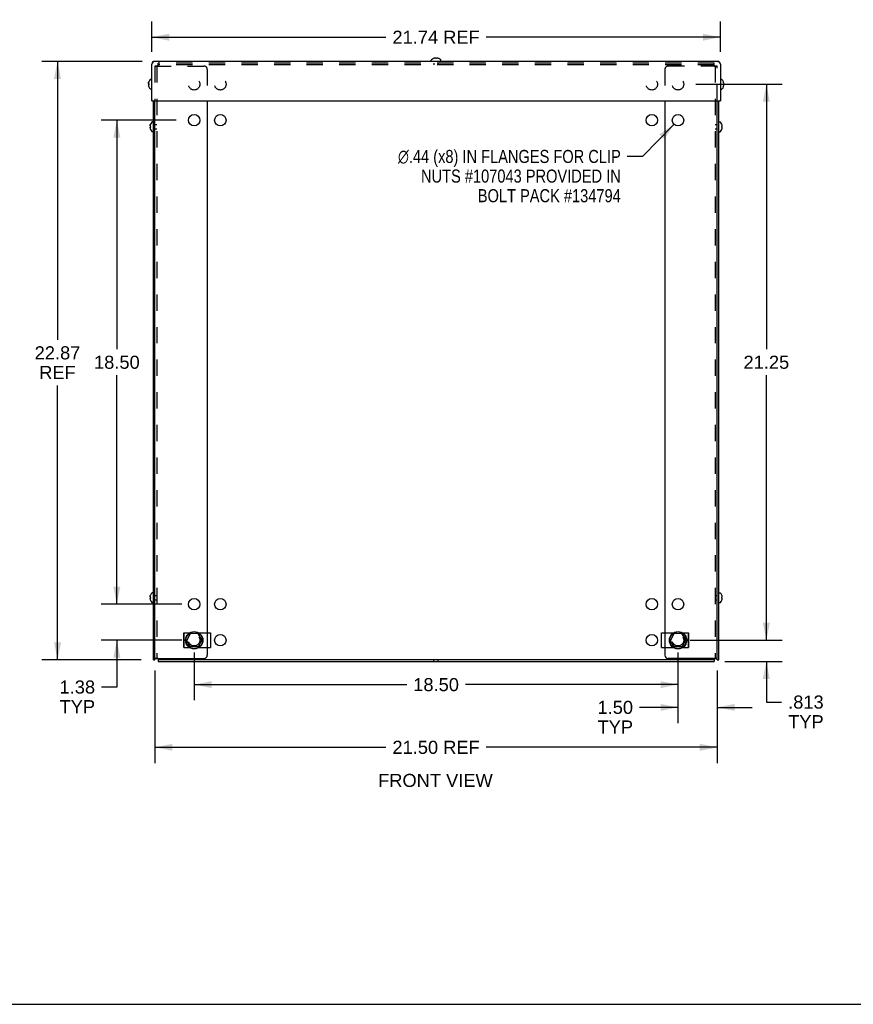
# Model space of a CAD drawing. Header units: inches. Extents: x 0 to 113, y 0 to 73.
# Tile 2 of 6: x 25 to 57, y 0 to 38. Entities that reach past the tile are written whole.
import ezdxf

# ---------------------------------------------------------------- set-up
doc = ezdxf.new("R2010")
doc.units = ezdxf.units.IN
doc.header["$LTSCALE"] = 6.233333
doc.header["$MEASUREMENT"] = 0
doc.linetypes.add('HIDDEN', pattern=[0.2, 0.1, -0.1])
doc.layers.get('0').update_dxf_attribs({"linetype": 'CONTINUOUS'})
doc.layers.add('DEFAULT_2', color=8, linetype='HIDDEN')
doc.layers.add('DIMENSIONS', color=7, linetype='CONTINUOUS')
doc.styles.get("Standard").update_dxf_attribs({"font": 'arial.ttf'})
doc.styles.add('TEXTSTYLE_1', font='gdt', dxfattribs={"width": 0.8})
doc.dimstyles.new('DIMSTYLE_1', dxfattribs={"dimtxt": 0.5, "dimasz": 0.666667, "dimexe": 0.09, "dimexo": 0.07, "dimgap": 0.0375, "dimtad": 0, "dimtih": 1, "dimtoh": 1, "dimzin": 4, "dimdsep": 46, "dimtxsty": 'Standard', "dimblk": '_FILLED', "dimblk1": '_FILLED', "dimblk2": '_FILLED', "dimcen": 0.09, "dimadec": 3, "dimazin": 1, "dimtfac": 1, "dimtdec": 3, "dimtofl": 0, "dimtmove": 0, "dimatfit": 3, "dimldrblk": '_FILLED', "dimfxl": 0, "dimtolj": 1, "dimtzin": 4, "dimarcsym": 0})
doc.dimstyles.new('DIMSTYLE_2', dxfattribs={"dimtxt": 0.5, "dimasz": 0.666667, "dimexe": 0.09, "dimexo": 0.07, "dimgap": 0.09, "dimtad": 0, "dimtih": 1, "dimtoh": 1, "dimzin": 4, "dimdsep": 46, "dimtxsty": 'Standard', "dimblk": '_FILLED', "dimblk1": '_FILLED', "dimblk2": '_FILLED', "dimcen": 0.09, "dimadec": 3, "dimazin": 1, "dimtfac": 1, "dimtdec": 3, "dimtofl": 0, "dimtmove": 0, "dimatfit": 1, "dimldrblk": '_FILLED', "dimfxl": 0, "dimtolj": 1, "dimtzin": 4, "dimarcsym": 0})
doc.dimstyles.new('DIMSTYLE_3', dxfattribs={"dimtxt": 0.5, "dimasz": 0.666667, "dimexe": 0.09, "dimexo": 0.07, "dimgap": 0.0375, "dimtad": 0, "dimtih": 1, "dimtoh": 1, "dimdec": 3, "dimzin": 4, "dimdsep": 46, "dimtxsty": 'Standard', "dimblk": '_FILLED', "dimblk1": '_FILLED', "dimblk2": '_FILLED', "dimcen": 0.09, "dimadec": 3, "dimazin": 1, "dimtfac": 1, "dimtdec": 3, "dimtofl": 0, "dimtmove": 0, "dimatfit": 3, "dimldrblk": '_FILLED', "dimfxl": 0, "dimtolj": 1, "dimtzin": 4, "dimarcsym": 0})

# ---------------------------------------------------------------- blocks, each defined once
blk = doc.blocks.new('_FILLED')
at = {"color": 0, "linetype": 'ByBlock'}
blk.add_solid([(0, 0), (-1, 0.2), (-1, -0.2)], dxfattribs=at)
blk = doc.blocks.new('*D1')
at = {"layer": 'DIMENSIONS', "color": 2, "linetype": 'Continuous'}
for p, q in [((30.044, 36.038), (26.202, 36.038)), ((26.802, 36.038), (26.802, 25.401)), ((26.802, 13.166), (26.802, 23.651)), ((30.002, 13.166), (26.202, 13.166))]:
    blk.add_line(p, q, dxfattribs=at)
at = {"layer": 'DIMENSIONS', "color": 2, "linetype": 'Continuous', "xscale": 0.6666666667, "yscale": 0.6666666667, "zscale": 0.6666666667}
for p, rotation in [((26.802, 36.038), 90), ((26.802, 13.166), 270)]:
    blk.add_blockref('_FILLED', p, dxfattribs=dict(at, rotation=rotation))
at = {"layer": 'DIMENSIONS', "color": 2, "linetype": 'Continuous', "insert": (26.802, 25.151), "char_height": 0.5, "width": 1.74721, "attachment_point": 2, "line_spacing_factor": 0.9}
blk.add_mtext('22.87\\PREF', dxfattribs=at)
blk = doc.blocks.new('*D2')
at = {"layer": 'DIMENSIONS', "color": 2, "linetype": 'Continuous'}
for p, q in [((30.408, 36.403), (30.408, 37.564)), ((52.148, 36.403), (52.148, 37.564)), ((30.408, 36.964), (39.361, 36.964)), ((52.148, 36.964), (43.196, 36.964))]:
    blk.add_line(p, q, dxfattribs=at)
at = {"layer": 'DIMENSIONS', "color": 2, "linetype": 'Continuous', "xscale": 0.6666666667, "yscale": 0.6666666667, "zscale": 0.6666666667, "rotation": 180}
blk.add_blockref('_FILLED', (30.408, 36.964), dxfattribs=at)
at = {"layer": 'DIMENSIONS', "color": 2, "linetype": 'Continuous', "xscale": 0.6666666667, "yscale": 0.6666666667, "zscale": 0.6666666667}
blk.add_blockref('_FILLED', (52.148, 36.964), dxfattribs=at)
at = {"layer": 'DIMENSIONS', "color": 2, "linetype": 'Continuous', "insert": (41.278, 37.214), "char_height": 0.5, "width": 3.33457, "attachment_point": 2, "line_spacing_factor": 0.9}
blk.add_mtext('21.74 REF', dxfattribs=at)
blk = doc.blocks.new('*D3')
at = {"layer": 'DIMENSIONS', "color": 2, "linetype": 'Continuous'}
for p, q in [((30.528, 12.753), (30.528, 9.223)), ((52.028, 12.753), (52.028, 9.223)), ((30.528, 9.823), (39.361, 9.823)), ((52.028, 9.823), (43.196, 9.823))]:
    blk.add_line(p, q, dxfattribs=at)
at = {"layer": 'DIMENSIONS', "color": 2, "linetype": 'Continuous', "xscale": 0.6666666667, "yscale": 0.6666666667, "zscale": 0.6666666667, "rotation": 180}
blk.add_blockref('_FILLED', (30.528, 9.823), dxfattribs=at)
at = {"layer": 'DIMENSIONS', "color": 2, "linetype": 'Continuous', "xscale": 0.6666666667, "yscale": 0.6666666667, "zscale": 0.6666666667}
blk.add_blockref('_FILLED', (52.028, 9.823), dxfattribs=at)
at = {"layer": 'DIMENSIONS', "color": 2, "linetype": 'Continuous', "insert": (41.278, 10.073), "char_height": 0.5, "width": 3.33457, "attachment_point": 2, "line_spacing_factor": 0.9}
blk.add_mtext('21.50 REF', dxfattribs=at)
blk = doc.blocks.new('*D4')
at = {"layer": 'DIMENSIONS', "color": 2, "linetype": 'Continuous'}
for p, q in [((32.028, 13.449), (32.028, 11.619)), ((50.528, 13.449), (50.528, 11.619)), ((32.028, 12.219), (40.155, 12.219)), ((50.528, 12.219), (42.402, 12.219))]:
    blk.add_line(p, q, dxfattribs=at)
at = {"layer": 'DIMENSIONS', "color": 2, "linetype": 'Continuous', "xscale": 0.6666666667, "yscale": 0.6666666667, "zscale": 0.6666666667, "rotation": 180}
blk.add_blockref('_FILLED', (32.028, 12.219), dxfattribs=at)
at = {"layer": 'DIMENSIONS', "color": 2, "linetype": 'Continuous', "xscale": 0.6666666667, "yscale": 0.6666666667, "zscale": 0.6666666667}
blk.add_blockref('_FILLED', (50.528, 12.219), dxfattribs=at)
at = {"layer": 'DIMENSIONS', "color": 2, "linetype": 'Continuous', "insert": (41.278, 12.469), "char_height": 0.5, "width": 1.74721, "attachment_point": 2, "line_spacing_factor": 0.9}
blk.add_mtext('18.50', dxfattribs=at)
blk = doc.blocks.new('*D5')
at = {"layer": 'DIMENSIONS', "color": 2, "linetype": 'Continuous'}
for p, q in [((50.528, 13.449), (50.528, 10.75)), ((52.028, 12.753), (52.028, 10.75)), ((50.528, 11.35), (49.059, 11.35)), ((52.028, 11.35), (53.362, 11.35))]:
    blk.add_line(p, q, dxfattribs=at)
at = {"layer": 'DIMENSIONS', "color": 2, "linetype": 'Continuous', "xscale": 0.6666666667, "yscale": 0.6666666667, "zscale": 0.6666666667}
blk.add_blockref('_FILLED', (50.528, 11.35), dxfattribs=at)
at = {"layer": 'DIMENSIONS', "color": 2, "linetype": 'Continuous', "xscale": 0.6666666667, "yscale": 0.6666666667, "zscale": 0.6666666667, "rotation": 180}
blk.add_blockref('_FILLED', (52.028, 11.35), dxfattribs=at)
at = {"layer": 'DIMENSIONS', "color": 2, "linetype": 'Continuous', "insert": (48.809, 11.6), "char_height": 0.5, "width": 1.35874, "attachment_point": 3, "line_spacing_factor": 0.9}
blk.add_mtext('1.50\\PTYP', dxfattribs=at)
blk = doc.blocks.new('*D6')
at = {"layer": 'DIMENSIONS', "color": 2, "linetype": 'Continuous'}
for p, q in [((51.214, 35.166), (54.507, 35.166)), ((53.907, 35.166), (53.907, 25.041)), ((53.907, 13.916), (53.907, 24.041)), ((50.995, 13.916), (54.507, 13.916))]:
    blk.add_line(p, q, dxfattribs=at)
at = {"layer": 'DIMENSIONS', "color": 2, "linetype": 'Continuous', "xscale": 0.6666666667, "yscale": 0.6666666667, "zscale": 0.6666666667}
for p, rotation in [((53.907, 35.166), 90), ((53.907, 13.916), 270)]:
    blk.add_blockref('_FILLED', p, dxfattribs=dict(at, rotation=rotation))
at = {"layer": 'DIMENSIONS', "color": 2, "linetype": 'Continuous', "insert": (53.907, 24.791), "char_height": 0.5, "width": 1.74721, "attachment_point": 2, "line_spacing_factor": 0.9}
blk.add_mtext('21.25', dxfattribs=at)
blk = doc.blocks.new('*D7')
at = {"layer": 'DIMENSIONS', "color": 2, "linetype": 'Continuous'}
for p, q in [((29.072, 15.291), (29.072, 16.624)), ((31.562, 15.291), (28.472, 15.291)), ((31.562, 13.916), (28.472, 13.916)), ((29.072, 13.916), (29.072, 12.127)), ((29.072, 12.127), (28.489, 12.127))]:
    blk.add_line(p, q, dxfattribs=at)
at = {"layer": 'DIMENSIONS', "color": 2, "linetype": 'Continuous', "xscale": 0.6666666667, "yscale": 0.6666666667, "zscale": 0.6666666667}
for p, rotation in [((29.072, 15.291), 270), ((29.072, 13.916), 90)]:
    blk.add_blockref('_FILLED', p, dxfattribs=dict(at, rotation=rotation))
at = {"layer": 'DIMENSIONS', "color": 2, "linetype": 'Continuous', "insert": (28.239, 12.377), "char_height": 0.5, "width": 1.35874, "attachment_point": 3, "line_spacing_factor": 0.9}
blk.add_mtext('1.38\\PTYP', dxfattribs=at)
blk = doc.blocks.new('*D8')
at = {"layer": 'DIMENSIONS', "color": 2, "linetype": 'Continuous'}
for p, q in [((31.343, 33.791), (28.472, 33.791)), ((29.072, 33.791), (29.072, 25.041)), ((29.072, 15.291), (29.072, 24.041)), ((31.562, 15.291), (28.472, 15.291))]:
    blk.add_line(p, q, dxfattribs=at)
at = {"layer": 'DIMENSIONS', "color": 2, "linetype": 'Continuous', "xscale": 0.6666666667, "yscale": 0.6666666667, "zscale": 0.6666666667}
for p, rotation in [((29.072, 33.791), 90), ((29.072, 15.291), 270)]:
    blk.add_blockref('_FILLED', p, dxfattribs=dict(at, rotation=rotation))
at = {"layer": 'DIMENSIONS', "color": 2, "linetype": 'Continuous', "insert": (29.072, 24.791), "char_height": 0.5, "width": 1.74721, "attachment_point": 2, "line_spacing_factor": 0.9}
blk.add_mtext('18.50', dxfattribs=at)
blk = doc.blocks.new('*D9')
at = {"layer": 'DIMENSIONS', "color": 2, "linetype": 'Continuous'}
for p, q in [((50.375, 33.634), (49.173, 32.407)), ((49.173, 32.407), (48.59, 32.407))]:
    blk.add_line(p, q, dxfattribs=at)
at = {"layer": 'DIMENSIONS', "color": 2, "linetype": 'Continuous', "xscale": 0.6666666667, "yscale": 0.6666666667, "zscale": 0.6666666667, "rotation": 45.5992162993}
blk.add_blockref('_FILLED', (50.375, 33.634), dxfattribs=at)
at = {"layer": 'DIMENSIONS', "color": 2, "linetype": 'Continuous', "insert": (48.34, 32.657), "char_height": 0.5, "width": 10.78005, "attachment_point": 3, "line_spacing_factor": 0.9, "style": 'TEXTSTYLE_1'}
blk.add_mtext('{\\fgdt;n}\\fArial;.44 (x8) IN FLANGES FOR CLIP\\PNUTS #107043 PROVIDED IN\\PBOLT PACK #134794', dxfattribs=at)
blk = doc.blocks.new('*D23')
at = {"layer": 'DIMENSIONS', "color": 2, "linetype": 'Continuous'}
for p, q in [((53.907, 13.916), (53.907, 15.249)), ((51.214, 13.916), (54.507, 13.916)), ((52.315, 13.103), (54.507, 13.103)), ((53.907, 13.103), (53.907, 11.553)), ((53.907, 11.553), (54.49, 11.553))]:
    blk.add_line(p, q, dxfattribs=at)
at = {"layer": 'DIMENSIONS', "color": 2, "linetype": 'Continuous', "xscale": 0.6666666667, "yscale": 0.6666666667, "zscale": 0.6666666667}
for p, rotation in [((53.907, 13.916), 270), ((53.907, 13.103), 90)]:
    blk.add_blockref('_FILLED', p, dxfattribs=dict(at, rotation=rotation))
at = {"layer": 'DIMENSIONS', "color": 2, "linetype": 'Continuous', "insert": (54.74, 11.803), "char_height": 0.5, "width": 1.35874, "attachment_point": 1, "line_spacing_factor": 0.9}
blk.add_mtext('.813\\PTYP', dxfattribs=at)

msp = doc.modelspace()

# ---------------------------------------------------------------- linework, layer by layer
at = {"color": 7, "linetype": 'Continuous'}
for p, q in [((41.1791, 36.1511), (41.1789, 36.1515)), ((41.1801, 36.1515), (41.1791, 36.1511)), ((41.2629, 36.1515), (41.2629, 36.1616)), ((41.2629, 36.1511), (41.2629, 36.1515)), ((41.2939, 36.1616), (41.2939, 36.1515)), ((41.2939, 36.1515), (41.2939, 36.1511)), ((41.3777, 36.1511), (41.3767, 36.1515)), ((41.3779, 36.1515), (41.3777, 36.1511)), ((30.4212, 35.9561), (30.4084, 35.9362)), ((30.4084, 34.5382), (30.4084, 35.9362)), ((52.0464, 36.0382), (30.5104, 36.0382)), ((41.0919, 36.0382), (41.0919, 36.0847)), ((41.4649, 36.0382), (41.4649, 36.0847)), ((52.1356, 35.9561), (52.1484, 35.9362)), ((52.1484, 35.9362), (52.1484, 34.5382)), ((30.2804, 35.2043), (30.2801, 35.2002)), ((30.2801, 35.2006), (30.2801, 35.2009)), ((30.2804, 35.1328), (30.2801, 35.1305)), ((30.2801, 35.1307), (30.2801, 35.1311)), ((30.284, 35.2299), (30.285, 35.2343)), ((30.284, 35.1483), (30.285, 35.1508)), ((30.285, 35.1806), (30.2892, 35.1804)), ((30.285, 35.1508), (30.2892, 35.1509)), ((30.295, 35.1508), (30.285, 35.1508)), ((30.295, 35.1496), (30.285, 35.1496)), ((30.2892, 35.1494), (30.285, 35.1496)), ((30.2892, 35.1804), (30.295, 35.1803)), ((30.295, 35.1493), (30.2892, 35.1494)), ((30.2929, 35.2587), (30.295, 35.2641)), ((30.2954, 35.2648), (30.295, 35.2638)), ((30.295, 35.2641), (30.2953, 35.2648)), ((30.295, 35.2638), (30.295, 35.2641)), ((30.295, 35.1803), (30.2954, 35.1802)), ((30.295, 35.1657), (30.295, 35.1665)), ((30.295, 35.151), (30.2954, 35.1511)), ((30.295, 35.1493), (30.295, 35.151)), ((30.295, 35.1508), (30.2954, 35.1508)), ((30.295, 35.1496), (30.2954, 35.1496)), ((30.2954, 35.1493), (30.295, 35.1493)), ((30.295, 35.0672), (30.2954, 35.0665)), ((30.295, 35.0661), (30.295, 35.0662)), ((30.2952, 35.1545), (30.2954, 35.1493)), ((30.2953, 35.2649), (30.2954, 35.2648)), ((30.2953, 35.0664), (30.2954, 35.0665)), ((30.2954, 35.0665), (30.2954, 35.0663)), ((30.4084, 35.3522), (30.3618, 35.3522)), ((52.1484, 35.3522), (52.1949, 35.3522)), ((52.2614, 35.2649), (52.2618, 35.2652)), ((52.2618, 35.2639), (52.2614, 35.2649)), ((52.2614, 35.1811), (52.2618, 35.1812)), ((52.2618, 35.1502), (52.2614, 35.1502)), ((52.2614, 35.0664), (52.2618, 35.0674)), ((52.2618, 35.0662), (52.2614, 35.0664)), ((52.2618, 35.1812), (52.2718, 35.1812)), ((52.2718, 35.1502), (52.2618, 35.1502)), ((30.4084, 34.9792), (30.3618, 34.9792)), ((52.1484, 34.9792), (52.1949, 34.9792)), ((30.4084, 34.5382), (52.1484, 34.5382)), ((30.4684, 13.1657), (30.4684, 34.5382)), ((52.0284, 13.1657), (52.0284, 34.5382)), ((30.3404, 33.5793), (30.3401, 33.5752)), ((30.3401, 33.5756), (30.3401, 33.5759)), ((30.3404, 33.5078), (30.3401, 33.5055)), ((30.3401, 33.5057), (30.3401, 33.5061)), ((30.344, 33.6049), (30.345, 33.6093)), ((30.344, 33.5233), (30.345, 33.5258)), ((30.345, 33.5258), (30.3492, 33.5259)), ((30.355, 33.5258), (30.345, 33.5258)), ((30.3492, 33.5244), (30.345, 33.5246)), ((30.355, 33.5246), (30.345, 33.5246)), ((30.3492, 33.5259), (30.355, 33.526)), ((30.355, 33.5243), (30.3492, 33.5244)), ((30.351, 33.5554), (30.355, 33.5553)), ((30.3529, 33.6337), (30.355, 33.6391)), ((30.3554, 33.6398), (30.355, 33.6388)), ((30.355, 33.6391), (30.3553, 33.6398)), ((30.355, 33.6388), (30.355, 33.6391)), ((30.355, 33.5553), (30.3554, 33.5552)), ((30.355, 33.5407), (30.355, 33.5415)), ((30.355, 33.526), (30.3554, 33.5261)), ((30.355, 33.5243), (30.355, 33.526)), ((30.355, 33.5258), (30.3554, 33.5258)), ((30.355, 33.5246), (30.3554, 33.5246)), ((30.3554, 33.5243), (30.355, 33.5243)), ((30.3552, 33.5295), (30.3554, 33.5243)), ((30.3553, 33.6399), (30.3554, 33.6398)), ((30.4684, 33.7272), (30.4218, 33.7272)), ((52.0884, 33.7272), (52.1349, 33.7272)), ((52.2014, 33.6399), (52.2018, 33.6402)), ((52.2018, 33.6389), (52.2014, 33.6399)), ((52.2014, 33.5561), (52.2018, 33.5562)), ((52.2018, 33.5252), (52.2014, 33.5252)), ((52.2018, 33.5562), (52.2118, 33.5562)), ((52.2118, 33.5252), (52.2018, 33.5252)), ((30.355, 33.4422), (30.3554, 33.4413)), ((30.355, 33.4411), (30.355, 33.4412)), ((30.3553, 33.4414), (30.3554, 33.4415)), ((30.4684, 33.3542), (30.4218, 33.3542)), ((52.0884, 33.3542), (52.1349, 33.3542)), ((52.2014, 33.4414), (52.2018, 33.4424)), ((52.2018, 33.4412), (52.2014, 33.4414)), ((30.3404, 15.5793), (30.3401, 15.5752)), ((30.3401, 15.5756), (30.3401, 15.5759)), ((30.3404, 15.5078), (30.3401, 15.5055)), ((30.3401, 15.5057), (30.3401, 15.5061)), ((30.344, 15.6049), (30.345, 15.6093)), ((30.344, 15.5233), (30.345, 15.5258)), ((30.345, 15.5258), (30.3492, 15.5259)), ((30.355, 15.5258), (30.345, 15.5258)), ((30.3477, 15.5245), (30.345, 15.5246)), ((30.355, 15.5246), (30.345, 15.5246)), ((30.3492, 15.5554), (30.355, 15.5553)), ((30.3492, 15.5259), (30.355, 15.526)), ((30.3529, 15.6337), (30.355, 15.6391)), ((30.3554, 15.6398), (30.355, 15.6388)), ((30.355, 15.6391), (30.3553, 15.6398)), ((30.355, 15.6388), (30.355, 15.6391)), ((30.355, 15.5553), (30.3554, 15.5552)), ((30.355, 15.5407), (30.355, 15.5415)), ((30.355, 15.526), (30.3554, 15.5261)), ((30.355, 15.5243), (30.355, 15.526)), ((30.355, 15.5258), (30.3554, 15.5258)), ((30.355, 15.5246), (30.3554, 15.5246)), ((30.3554, 15.5243), (30.355, 15.5243)), ((30.355, 15.4422), (30.3554, 15.4413)), ((30.355, 15.4411), (30.355, 15.4412)), ((30.3552, 15.5295), (30.3554, 15.5243)), ((30.3553, 15.6399), (30.3554, 15.6398)), ((30.3553, 15.4414), (30.3554, 15.4415)), ((30.4684, 15.7272), (30.4218, 15.7272)), ((52.0884, 15.7272), (52.1349, 15.7272)), ((52.2014, 15.6399), (52.2018, 15.6402)), ((52.2018, 15.6389), (52.2014, 15.6399)), ((52.2014, 15.5561), (52.2018, 15.5562)), ((52.2018, 15.5252), (52.2014, 15.5252)), ((52.2014, 15.4414), (52.2018, 15.4424)), ((52.2018, 15.4412), (52.2014, 15.4414)), ((52.2018, 15.5562), (52.2118, 15.5562)), ((52.2118, 15.5252), (52.2018, 15.5252)), ((30.4684, 15.3542), (30.4218, 15.3542)), ((52.0884, 15.3542), (52.1349, 15.3542)), ((31.6304, 13.6379), (31.6304, 14.1939)), ((31.6304, 14.1939), (31.8479, 14.1939)), ((31.6409, 13.6379), (31.6409, 14.1939)), ((31.7445, 14.0869), (31.7155, 14.0819)), ((31.7155, 14.0819), (31.7155, 14.0251)), ((31.7427, 13.9072), (31.8696, 14.1535)), ((32.1548, 14.1722), (31.878, 14.1589)), ((32.1637, 14.1677), (32.3136, 13.9346)), ((32.2086, 14.1939), (32.6534, 14.1939)), ((32.6534, 14.1939), (32.6534, 13.6379)), ((49.9034, 14.1939), (50.3479, 14.1939)), ((49.9034, 13.6379), (49.9034, 14.1939)), ((50.2427, 13.9072), (50.3696, 14.1535)), ((50.6548, 14.1722), (50.378, 14.1589)), ((50.6637, 14.1677), (50.8136, 13.9346)), ((50.7086, 14.1939), (50.9264, 14.1939)), ((50.8121, 14.087), (50.8413, 14.0819)), ((50.8413, 14.0251), (50.8413, 14.0819)), ((50.9159, 14.1939), (50.9159, 13.6379)), ((50.9264, 14.1939), (50.9264, 13.6379)), ((31.6304, 13.6379), (31.8482, 13.6379)), ((31.7155, 13.8067), (31.7155, 13.7498)), ((31.7447, 13.7448), (31.7155, 13.7498)), ((31.8931, 13.6641), (31.7432, 13.8972)), ((32.1788, 13.6728), (31.902, 13.6595)), ((32.3141, 13.9246), (32.1872, 13.6782)), ((32.2089, 13.6379), (32.6534, 13.6379)), ((49.9034, 13.6379), (50.3482, 13.6379)), ((50.3931, 13.6641), (50.2432, 13.8972)), ((50.6788, 13.6728), (50.402, 13.6595)), ((50.8141, 13.9246), (50.6872, 13.6782)), ((50.7089, 13.6379), (50.9264, 13.6379)), ((50.8122, 13.7448), (50.8413, 13.7498)), ((50.8413, 13.7498), (50.8413, 13.8066)), ((30.6451, 13.1782), (30.6451, 13.1032)), ((30.6451, 13.1782), (51.9117, 13.1782)), ((30.6454, 13.2202), (30.6453, 13.1905)), ((51.9114, 13.2202), (51.9115, 13.1905)), ((51.9115, 13.1905), (51.9116, 13.1796)), ((51.9116, 13.1796), (51.9117, 13.1782)), ((51.9117, 13.1782), (51.9117, 13.1032)), ((30.4684, 13.1657), (30.5284, 13.1657)), ((52.0284, 13.1657), (52.0884, 13.1657)), ((0, 0), (113.3333, 0))]:
    msp.add_line(p, q, dxfattribs=at)
at = {"color": 3, "linetype": 'Continuous'}
for p, q in [((30.5284, 13.1657), (30.5284, 34.5382)), ((32.5284, 34.5382), (32.5284, 14.1939)), ((50.0284, 34.5382), (50.0284, 14.1939)), ((52.0884, 13.1657), (52.0884, 34.5382)), ((32.5284, 13.6379), (32.5284, 13.3449)), ((50.0284, 13.6379), (50.0284, 13.3449)), ((30.5284, 13.2199), (32.4034, 13.2199)), ((52.0284, 13.2199), (50.1534, 13.2199)), ((30.6451, 13.1032), (51.9117, 13.1032))]:
    msp.add_line(p, q, dxfattribs=at)
at = {"color": 7, "linetype": 'Continuous'}
for points in [[(41.2435, 36.1665), (41.2395, 36.1662), (41.2354, 36.1658), (41.2313, 36.1654), (41.2272, 36.1648), (41.223, 36.1642), (41.2187, 36.1634), (41.2144, 36.1626), (41.2099, 36.1616)], [(41.2629, 36.1616), (41.2605, 36.1625), (41.258, 36.1634), (41.2556, 36.1641), (41.2532, 36.1648), (41.2508, 36.1653), (41.2483, 36.1658), (41.2459, 36.1662), (41.2435, 36.1665)], [(41.2939, 36.1511), (41.2887, 36.1513), (41.2836, 36.1515), (41.2784, 36.1515), (41.2732, 36.1515), (41.2681, 36.1513), (41.2629, 36.1511)], [(41.3133, 36.1665), (41.3109, 36.1662), (41.3085, 36.1658), (41.306, 36.1653), (41.3036, 36.1648), (41.3012, 36.1641), (41.2987, 36.1634), (41.2963, 36.1625), (41.2939, 36.1616)], [(41.3469, 36.1616), (41.3424, 36.1626), (41.3381, 36.1634), (41.3338, 36.1642), (41.3296, 36.1648), (41.3254, 36.1654), (41.3214, 36.1658), (41.3173, 36.1662), (41.3133, 36.1665)], [(30.4467, 35.9928), (30.4339, 35.9752), (30.4212, 35.9561)], [(30.5104, 36.0382), (30.4976, 36.0362), (30.4849, 36.0304), (30.4721, 36.021), (30.4594, 36.0083), (30.4467, 35.9928)], [(52.0464, 36.0382), (52.0592, 36.0362), (52.0719, 36.0304), (52.0847, 36.021), (52.0974, 36.0083), (52.1101, 35.9928)], [(52.1101, 35.9928), (52.1229, 35.9752), (52.1356, 35.9561)], [(30.2801, 35.2009), (30.2804, 35.2049), (30.2807, 35.2089), (30.2812, 35.213), (30.2817, 35.2171), (30.2824, 35.2212), (30.2831, 35.2255), (30.284, 35.2299)], [(30.2801, 35.2002), (30.2804, 35.1978), (30.2808, 35.1953), (30.2812, 35.1929), (30.2818, 35.1904), (30.2824, 35.1879), (30.2832, 35.1855), (30.284, 35.183), (30.285, 35.1806)], [(30.2801, 35.1311), (30.2804, 35.1335), (30.2808, 35.136), (30.2812, 35.1385), (30.2818, 35.1409), (30.2824, 35.1434), (30.2832, 35.1458), (30.284, 35.1483)], [(30.2801, 35.1305), (30.2804, 35.1265), (30.2807, 35.1224), (30.2812, 35.1184), (30.2817, 35.1143), (30.2824, 35.1101), (30.2831, 35.1058), (30.284, 35.1015), (30.285, 35.097)], [(30.285, 35.234), (30.284, 35.2295), (30.2831, 35.2251), (30.2824, 35.2208), (30.2817, 35.2166), (30.2812, 35.2125), (30.2807, 35.2084), (30.2804, 35.2043)], [(30.285, 35.1496), (30.284, 35.1472), (30.2832, 35.1448), (30.2824, 35.1424), (30.2818, 35.14), (30.2812, 35.1376), (30.2808, 35.1352), (30.2804, 35.1328)], [(30.295, 35.2638), (30.2929, 35.2584), (30.291, 35.2532), (30.2893, 35.2481), (30.2877, 35.2433), (30.2863, 35.2386), (30.285, 35.234)], [(30.285, 35.2343), (30.2863, 35.2388), (30.2877, 35.2435), (30.2893, 35.2484), (30.291, 35.2535), (30.2929, 35.2587)], [(30.285, 35.097), (30.2863, 35.0925), (30.2877, 35.0878), (30.2893, 35.0829), (30.291, 35.0779), (30.2929, 35.0726), (30.295, 35.0672)], [(30.2892, 35.1509), (30.2929, 35.151), (30.295, 35.151)], [(30.295, 35.2652), (30.295, 35.2651), (30.2951, 35.2651), (30.2951, 35.265), (30.2952, 35.265), (30.2953, 35.2649)], [(30.2951, 35.1717), (30.295, 35.1648), (30.2951, 35.1596), (30.2952, 35.1545)], [(30.295, 35.0662), (30.295, 35.0662), (30.2951, 35.0662), (30.2951, 35.0663), (30.2952, 35.0664), (30.2953, 35.0664)], [(30.2954, 35.0663), (30.2953, 35.0662), (30.2952, 35.0662), (30.2951, 35.0662), (30.2951, 35.0661), (30.295, 35.0661)], [(30.2951, 35.1717), (30.2952, 35.1769), (30.2954, 35.1802)], [(30.2954, 35.1802), (30.2952, 35.1751), (30.2951, 35.1699)], [(52.2614, 35.1502), (52.2616, 35.1553), (52.2617, 35.1605), (52.2618, 35.1657), (52.2617, 35.1708), (52.2616, 35.176), (52.2614, 35.1811)], [(52.2767, 35.2006), (52.2764, 35.2046), (52.2761, 35.2086), (52.2756, 35.2127), (52.2751, 35.2168), (52.2744, 35.221), (52.2737, 35.2253), (52.2728, 35.2297), (52.2718, 35.2342)], [(52.2718, 35.1812), (52.2727, 35.1836), (52.2736, 35.186), (52.2743, 35.1884), (52.275, 35.1909), (52.2756, 35.1933), (52.276, 35.1957), (52.2764, 35.1981), (52.2767, 35.2006)], [(52.2767, 35.1308), (52.2764, 35.1332), (52.276, 35.1356), (52.2756, 35.138), (52.275, 35.1405), (52.2743, 35.1429), (52.2736, 35.1453), (52.2727, 35.1477), (52.2718, 35.1502)], [(52.2718, 35.0972), (52.2728, 35.1016), (52.2737, 35.106), (52.2744, 35.1103), (52.2751, 35.1145), (52.2756, 35.1186), (52.2761, 35.1227), (52.2764, 35.1267), (52.2767, 35.1308)], [(30.3401, 33.5759), (30.3404, 33.5799), (30.3407, 33.5839), (30.3412, 33.588), (30.3417, 33.5921), (30.3424, 33.5962), (30.3431, 33.6005), (30.344, 33.6049)], [(30.3401, 33.5752), (30.3404, 33.5728), (30.3408, 33.5703), (30.3412, 33.5679), (30.3418, 33.5654), (30.3424, 33.5629), (30.3432, 33.5605), (30.344, 33.558), (30.345, 33.5556)], [(30.3401, 33.5061), (30.3404, 33.5085), (30.3408, 33.511), (30.3412, 33.5135), (30.3418, 33.5159), (30.3424, 33.5184), (30.3432, 33.5208), (30.344, 33.5233)], [(30.3401, 33.5055), (30.3404, 33.5015), (30.3407, 33.4974), (30.3412, 33.4934), (30.3417, 33.4893), (30.3424, 33.4851), (30.3431, 33.4808), (30.344, 33.4765), (30.345, 33.472)], [(30.345, 33.609), (30.344, 33.6045), (30.3431, 33.6001), (30.3424, 33.5958), (30.3417, 33.5916), (30.3412, 33.5875), (30.3407, 33.5834), (30.3404, 33.5793)], [(30.345, 33.5246), (30.344, 33.5222), (30.3432, 33.5198), (30.3424, 33.5174), (30.3418, 33.515), (30.3412, 33.5126), (30.3408, 33.5102), (30.3404, 33.5078)], [(30.355, 33.6388), (30.3529, 33.6334), (30.351, 33.6282), (30.3493, 33.6231), (30.3477, 33.6183), (30.3463, 33.6136), (30.345, 33.609)], [(30.345, 33.6093), (30.3463, 33.6138), (30.3477, 33.6185), (30.3493, 33.6234), (30.351, 33.6285), (30.3529, 33.6337)], [(30.345, 33.5556), (30.3463, 33.5555), (30.351, 33.5554)], [(30.355, 33.6402), (30.355, 33.6401), (30.3551, 33.6401), (30.3551, 33.64), (30.3552, 33.64), (30.3553, 33.6399)], [(30.3551, 33.5467), (30.355, 33.5398), (30.3551, 33.5346), (30.3552, 33.5295)], [(30.3551, 33.5467), (30.3552, 33.5519), (30.3554, 33.5552)], [(30.3554, 33.5552), (30.3552, 33.5501), (30.3551, 33.5449)], [(52.2014, 33.5252), (52.2016, 33.5303), (52.2017, 33.5355), (52.2018, 33.5407), (52.2017, 33.5458), (52.2016, 33.551), (52.2014, 33.5561)], [(52.2167, 33.5756), (52.2164, 33.5796), (52.2161, 33.5836), (52.2156, 33.5877), (52.2151, 33.5918), (52.2144, 33.596), (52.2137, 33.6003), (52.2128, 33.6047), (52.2118, 33.6092)], [(52.2118, 33.5562), (52.2127, 33.5586), (52.2136, 33.561), (52.2143, 33.5634), (52.215, 33.5659), (52.2156, 33.5683), (52.216, 33.5707), (52.2164, 33.5731), (52.2167, 33.5756)], [(52.2167, 33.5058), (52.2164, 33.5082), (52.216, 33.5106), (52.2156, 33.513), (52.215, 33.5155), (52.2143, 33.5179), (52.2136, 33.5203), (52.2127, 33.5227), (52.2118, 33.5252)], [(52.2118, 33.4722), (52.2128, 33.4766), (52.2137, 33.481), (52.2144, 33.4853), (52.2151, 33.4895), (52.2156, 33.4936), (52.2161, 33.4977), (52.2164, 33.5017), (52.2167, 33.5058)], [(30.345, 33.472), (30.3463, 33.4675), (30.3477, 33.4628), (30.3493, 33.4579), (30.351, 33.4529), (30.3529, 33.4476), (30.355, 33.4422)], [(30.355, 33.4412), (30.355, 33.4412), (30.3551, 33.4412), (30.3551, 33.4413), (30.3552, 33.4414), (30.3553, 33.4414)], [(30.3554, 33.4413), (30.3553, 33.4412), (30.3552, 33.4412), (30.3551, 33.4412), (30.3551, 33.4411), (30.355, 33.4411)], [(30.3401, 15.5759), (30.3404, 15.5799), (30.3407, 15.5839), (30.3412, 15.588), (30.3417, 15.5921), (30.3424, 15.5962), (30.3431, 15.6005), (30.344, 15.6049)], [(30.3401, 15.5752), (30.3404, 15.5728), (30.3408, 15.5703), (30.3412, 15.5679), (30.3418, 15.5654), (30.3424, 15.5629), (30.3432, 15.5605), (30.344, 15.558), (30.345, 15.5556)], [(30.3401, 15.5061), (30.3404, 15.5085), (30.3408, 15.511), (30.3412, 15.5135), (30.3418, 15.5159), (30.3424, 15.5184), (30.3432, 15.5208), (30.344, 15.5233)], [(30.3401, 15.5055), (30.3404, 15.5015), (30.3407, 15.4974), (30.3412, 15.4934), (30.3417, 15.4893), (30.3424, 15.4851), (30.3431, 15.4808), (30.344, 15.4765), (30.345, 15.472)], [(30.345, 15.609), (30.344, 15.6045), (30.3431, 15.6001), (30.3424, 15.5958), (30.3417, 15.5916), (30.3412, 15.5875), (30.3407, 15.5834), (30.3404, 15.5793)], [(30.345, 15.5246), (30.344, 15.5222), (30.3432, 15.5198), (30.3424, 15.5174), (30.3418, 15.515), (30.3412, 15.5126), (30.3408, 15.5102), (30.3404, 15.5078)], [(30.355, 15.6388), (30.3529, 15.6334), (30.351, 15.6282), (30.3493, 15.6231), (30.3477, 15.6183), (30.3463, 15.6136), (30.345, 15.609)], [(30.345, 15.6093), (30.3463, 15.6138), (30.3477, 15.6185), (30.3493, 15.6234), (30.351, 15.6285), (30.3529, 15.6337)], [(30.345, 15.5556), (30.3463, 15.5555), (30.3492, 15.5554)], [(30.345, 15.472), (30.3463, 15.4675), (30.3477, 15.4628), (30.3493, 15.4579), (30.351, 15.4529), (30.3529, 15.4476), (30.355, 15.4422)], [(30.355, 15.5243), (30.3492, 15.5244), (30.3477, 15.5245)], [(30.355, 15.6402), (30.355, 15.6401), (30.3551, 15.6401), (30.3551, 15.64), (30.3552, 15.64), (30.3553, 15.6399)], [(30.3551, 15.5467), (30.355, 15.5398), (30.3551, 15.5346), (30.3552, 15.5295)], [(30.355, 15.4412), (30.355, 15.4412), (30.3551, 15.4412), (30.3551, 15.4413), (30.3552, 15.4414), (30.3553, 15.4414)], [(30.3554, 15.4413), (30.3553, 15.4412), (30.3552, 15.4412), (30.3551, 15.4412), (30.3551, 15.4411), (30.355, 15.4411)], [(30.3551, 15.5467), (30.3552, 15.5519), (30.3554, 15.5552)], [(30.3554, 15.5552), (30.3552, 15.5501), (30.3551, 15.5449)], [(52.2014, 15.5252), (52.2016, 15.5303), (52.2017, 15.5355), (52.2018, 15.5407), (52.2017, 15.5458), (52.2016, 15.551), (52.2014, 15.5561)], [(52.2167, 15.5756), (52.2164, 15.5796), (52.2161, 15.5836), (52.2156, 15.5877), (52.2151, 15.5918), (52.2144, 15.596), (52.2137, 15.6003), (52.2128, 15.6047), (52.2118, 15.6092)], [(52.2118, 15.5562), (52.2127, 15.5586), (52.2136, 15.561), (52.2143, 15.5634), (52.215, 15.5659), (52.2156, 15.5683), (52.216, 15.5707), (52.2164, 15.5731), (52.2167, 15.5756)], [(52.2167, 15.5058), (52.2164, 15.5082), (52.216, 15.5106), (52.2156, 15.513), (52.215, 15.5155), (52.2143, 15.5179), (52.2136, 15.5203), (52.2127, 15.5227), (52.2118, 15.5252)], [(52.2118, 15.4722), (52.2128, 15.4766), (52.2137, 15.481), (52.2144, 15.4853), (52.2151, 15.4895), (52.2156, 15.4936), (52.2161, 15.4977), (52.2164, 15.5017), (52.2167, 15.5058)], [(30.6453, 13.1905), (30.6452, 13.1796), (30.6451, 13.1782)]]:
    msp.add_lwpolyline(points, dxfattribs=at)
at = {"color": 3, "linetype": 'Continuous'}
for centre in [(32.0284, 33.7907), (50.5284, 33.7907), (32.0284, 15.2907), (50.5284, 15.2907)]:
    msp.add_circle(centre, 0.2188, dxfattribs=at)
at = {"color": 7, "linetype": 'Continuous'}
for centre, radius in [((33.0284, 33.7907), 0.2188), ((49.5284, 33.7907), 0.2188), ((33.0284, 15.2907), 0.2188), ((49.5284, 15.2907), 0.2188), ((32.0284, 13.9159), 0.3315), ((32.0284, 13.9159), 0.3148), ((33.0284, 13.9157), 0.2188), ((49.5284, 13.9157), 0.2188), ((50.5284, 13.9159), 0.3315), ((50.5284, 13.9159), 0.3148)]:
    msp.add_circle(centre, radius, dxfattribs=at)
for centre, radius, start, end in [((41.2784, 35.9093), 0.2618, 112.33569, 133.5138), ((41.2784, 35.9093), 0.2614, 105.19411, 112.08938), ((41.2784, 35.9093), 0.2614, 67.91062, 74.80589), ((41.2784, 35.9093), 0.2618, 46.4862, 67.66431), ((30.5104, 35.9362), 0.102, 90, 180), ((41.1119, 36.0847), 0.02, 133.5138, 180), ((41.4449, 36.0847), 0.02, 0, 46.4862), ((52.0464, 35.9362), 0.102, 0, 90), ((30.5372, 35.1657), 0.2618, 136.4862, 157.66356), ((30.5372, 35.1657), 0.2618, 202.33644, 223.5138), ((30.3618, 35.3322), 0.02, 90, 136.4862), ((52.1949, 35.3322), 0.02, 43.5138, 90), ((52.0196, 35.1657), 0.2618, 22.33569, 43.5138), ((52.0196, 35.1657), 0.2618, 316.4862, 337.66431), ((52.0196, 35.1657), 0.2614, 15.19411, 22.08938), ((52.0196, 35.1657), 0.2614, 337.91062, 344.80589), ((30.3618, 34.9992), 0.02, 223.5138, 270), ((52.1949, 34.9992), 0.02, 270, 316.4862), ((30.4384, 34.5682), 0.03, 180, 270), ((52.1184, 34.5682), 0.03, 270, 360), ((30.5972, 33.5407), 0.2618, 136.4862, 157.66356), ((30.4218, 33.7072), 0.02, 90, 136.4862), ((52.1349, 33.7072), 0.02, 43.5138, 90), ((51.9596, 33.5407), 0.2618, 22.33569, 43.5138), ((51.9596, 33.5407), 0.2614, 15.19411, 22.08938), ((30.5972, 33.5407), 0.2618, 202.33644, 223.5138), ((30.4218, 33.3742), 0.02, 223.5138, 270), ((52.1349, 33.3742), 0.02, 270, 316.4862), ((51.9596, 33.5407), 0.2618, 316.4862, 337.66431), ((51.9596, 33.5407), 0.2614, 337.91062, 344.80589), ((30.5972, 15.5407), 0.2618, 136.4862, 157.66356), ((30.5972, 15.5407), 0.2618, 202.33644, 223.5138), ((30.4218, 15.7072), 0.02, 90, 136.4862), ((52.1349, 15.7072), 0.02, 43.5138, 90), ((51.9596, 15.5407), 0.2618, 22.33569, 43.5138), ((51.9596, 15.5407), 0.2618, 316.4862, 337.66431), ((51.9596, 15.5407), 0.2614, 15.19411, 22.08938), ((51.9596, 15.5407), 0.2614, 337.91062, 344.80589), ((30.4218, 15.3742), 0.02, 223.5138, 270), ((52.1349, 15.3742), 0.02, 270, 316.4862), ((31.8785, 14.149), 0.01, 92.74747, 152.74747), ((32.1553, 14.1622), 0.01, 32.74747, 92.74747), ((32.3052, 13.9292), 0.01, 332.74747, 32.74747), ((50.3785, 14.149), 0.01, 92.74747, 152.74747), ((50.6553, 14.1622), 0.01, 32.74747, 92.74747), ((50.8052, 13.9292), 0.01, 332.74747, 32.74747), ((31.7516, 13.9026), 0.01, 152.74747, 212.74747), ((31.9015, 13.6695), 0.01, 212.74747, 272.74747), ((32.1783, 13.6828), 0.01, 272.74747, 332.74747), ((50.2516, 13.9026), 0.01, 152.75239, 212.74747), ((50.4015, 13.6695), 0.01, 212.74747, 272.74747), ((50.6783, 13.6828), 0.01, 272.74747, 332.74747)]:
    msp.add_arc(centre, radius, start, end, dxfattribs=at)
at = {"color": 3, "linetype": 'Continuous'}
for centre, start, end in [((32.4034, 13.3449), 270, 360), ((50.1534, 13.3449), 180, 270)]:
    msp.add_arc(centre, 0.125, start, end, dxfattribs=at)
at = {"layer": 'DEFAULT_2', "color": 8, "linetype": 'HIDDEN'}
for p, q in [((30.5284, 35.8614), (30.5284, 34.5382)), ((30.5284, 35.8614), (32.4034, 35.8614)), ((30.6454, 35.8612), (30.5481, 35.8613)), ((30.6034, 35.8614), (30.6034, 13.2199)), ((30.6454, 35.8612), (30.6157, 35.8613)), ((30.6451, 35.9032), (30.6451, 35.9782)), ((30.6451, 35.9759), (30.6451, 35.9782)), ((51.9117, 35.9782), (30.6451, 35.9782)), ((30.6452, 35.9584), (30.6451, 35.9759)), ((30.6452, 35.9017), (30.6451, 35.9032)), ((51.9117, 35.9032), (30.6451, 35.9032)), ((30.6454, 35.8612), (30.6452, 35.9584)), ((30.6453, 35.8909), (30.6452, 35.9017)), ((30.6454, 35.8612), (30.6453, 35.8909)), ((41.1954, 35.9782), (41.1954, 35.9032)), ((41.3614, 35.9782), (41.3614, 35.9032)), ((52.0284, 35.8614), (50.1534, 35.8614)), ((51.9114, 35.8612), (51.9116, 35.9584)), ((51.9114, 35.8612), (51.9115, 35.8909)), ((51.9114, 35.8612), (51.9411, 35.8613)), ((51.9114, 35.8612), (52.0087, 35.8613)), ((51.9116, 35.9759), (51.9117, 35.9782)), ((51.9116, 35.9584), (51.9116, 35.9759)), ((51.9117, 35.9032), (51.9117, 35.9782)), ((51.9411, 35.8613), (51.952, 35.8614)), ((51.952, 35.8614), (51.9534, 35.8614)), ((51.9534, 35.8614), (51.9534, 13.2199)), ((52.0087, 35.8613), (52.0261, 35.8614)), ((52.0261, 35.8614), (52.0284, 35.8614)), ((52.0284, 34.5382), (52.0284, 35.8614)), ((32.5284, 35.7364), (32.5284, 34.5382)), ((50.0284, 35.7364), (50.0284, 34.5382)), ((30.5284, 33.6237), (30.6034, 33.6237)), ((51.9534, 33.6237), (52.0284, 33.6237)), ((30.5284, 33.4577), (30.6034, 33.4577)), ((51.9534, 33.4577), (52.0284, 33.4577)), ((30.5284, 15.6237), (30.6034, 15.6237)), ((30.5284, 15.4577), (30.6034, 15.4577)), ((51.9534, 15.6237), (52.0284, 15.6237)), ((51.9534, 15.4577), (52.0284, 15.4577)), ((32.5284, 14.1939), (32.5284, 13.6379)), ((50.0284, 14.1939), (50.0284, 13.6379)), ((30.5306, 13.2199), (30.5284, 13.2199)), ((30.5481, 13.22), (30.5306, 13.2199)), ((30.6454, 13.2202), (30.5481, 13.22)), ((30.6048, 13.2199), (30.6034, 13.2199)), ((30.6157, 13.22), (30.6048, 13.2199)), ((30.6454, 13.2202), (30.6157, 13.22)), ((30.6454, 13.2202), (30.6452, 13.1229)), ((41.1954, 13.1032), (41.1954, 13.1782)), ((41.3614, 13.1032), (41.3614, 13.1782)), ((51.9114, 13.2202), (52.0087, 13.22)), ((51.9114, 13.2202), (51.9411, 13.22)), ((51.9114, 13.2202), (51.9116, 13.1229)), ((30.6452, 13.1229), (30.6451, 13.1054)), ((30.6451, 13.1054), (30.6451, 13.1032)), ((51.9116, 13.1229), (51.9116, 13.1054)), ((51.9116, 13.1054), (51.9117, 13.1032))]:
    msp.add_line(p, q, dxfattribs=at)
for points in [[(30.5481, 35.8613), (30.5306, 35.8614), (30.5284, 35.8614)], [(30.6157, 35.8613), (30.6048, 35.8614), (30.6034, 35.8614)], [(51.9115, 35.8909), (51.9116, 35.9017), (51.9117, 35.9032)], [(51.9411, 13.22), (51.952, 13.2199), (51.9534, 13.2199)], [(52.0087, 13.22), (52.0261, 13.2199), (52.0284, 13.2199)]]:
    msp.add_lwpolyline(points, dxfattribs=at)
for centre in [(32.0284, 35.1657), (33.0284, 35.1657), (49.5284, 35.1657), (50.5284, 35.1657), (32.0284, 13.9157), (50.5284, 13.9157)]:
    msp.add_circle(centre, 0.2188, dxfattribs=at)
for centre, start, end in [((32.4034, 35.7364), 0, 90), ((50.1534, 35.7364), 90, 180)]:
    msp.add_arc(centre, 0.125, start, end, dxfattribs=at)

# ---------------------------------------------------------------- texts
at = {"layer": 'DIMENSIONS', "color": 2, "linetype": 'Continuous', "insert": (41.2532, 8.808), "char_height": 0.5, "width": 4.375465, "attachment_point": 2, "line_spacing_factor": 0.9}
msp.add_mtext('FRONT VIEW', dxfattribs=at)

# ---------------------------------------------------------------- dimensions: what is measured, and where the dimension line sits
at = {"layer": 'DIMENSIONS', "color": 2, "linetype": 'Continuous'}
for base, p1, p2, angle, text, dimstyle, picture, middle in [((30.4084, 36.9644), (52.1484, 37.6344), (30.4084, 37.6344), 180, '<> REF', 'DIMSTYLE_1', '*D2', (41.2784, 36.9644)), ((26.8017, 36.0382), (30.0717, 13.1657), (30.1137, 36.0382), 90, '<>\\PREF', 'DIMSTYLE_1', '*D1', (26.8017, 24.5261)), ((29.072101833, 13.9156598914), (31.6317279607, 15.2906598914), (31.6317279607, 13.9156598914), 270, '<>\\PTYP', 'DIMSTYLE_1', '*D7', (27.55940047, 11.752399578)), ((53.9065114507, 13.9156598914), (52.245341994, 13.1031598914), (51.1438112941, 13.9156598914), 90, '<>\\PTYP', 'DIMSTYLE_3', '*D23', (55.4192128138, 11.17832815)), ((50.5284, 11.3496), (52.0284, 12.8232), (50.5284, 13.519), 180, '<>\\PTYP', 'DIMSTYLE_1', '*D5', (48.1294, 10.9746))]:
    dim = msp.add_linear_dim(base=base, p1=p1, p2=p2, angle=angle, text=text, dimstyle=dimstyle, dxfattribs=at)
    dim.commit()
    dim.dimension.update_dxf_attribs({"geometry": picture, "text_midpoint": middle, "dimtype": 160})
for base, p1, p2, picture, middle in [((53.9065, 35.1657), (50.9251, 13.9157), (51.1438, 35.1657), '*D6', (53.9017, 24.5379)), ((29.0721, 33.7907), (31.6317, 15.2907), (31.413, 33.7907), '*D8', (29.0933, 24.5379))]:
    dim = msp.add_linear_dim(base=base, p1=p1, p2=p2, angle=90, dimstyle='DIMSTYLE_1', dxfattribs=at)
    dim.commit()
    dim.dimension.update_dxf_attribs({"geometry": picture, "text_midpoint": middle, "dimtype": 160})
dim = msp.add_diameter_dim_2p(p1=(50.3753, 33.6344), p2=(50.6814, 33.9469), text='%%c<> (x8) IN FLANGES FOR CLIP\\PNUTS #107043 PROVIDED IN\\PBOLT PACK #134794', dimstyle='DIMSTYLE_2', override={"dimpost": '<>'}, dxfattribs=at)
dim.commit()
dim.dimension.update_dxf_attribs({"geometry": '*D9', "text_midpoint": (42.9499, 31.6568), "dimtype": 163})
dim = msp.add_linear_dim(base=(50.5284, 12.2194), p1=(32.0284, 13.519), p2=(50.5284, 13.519), dimstyle='DIMSTYLE_1', dxfattribs=at)
dim.commit()
dim.dimension.update_dxf_attribs({"geometry": '*D4', "text_midpoint": (41.2996, 12.2166), "dimtype": 160})
dim = msp.add_linear_dim(base=(52.0284, 9.823), p1=(30.5284, 12.8232), p2=(52.0284, 12.8232), text='<> REF', dimstyle='DIMSTYLE_1', dxfattribs=at)
dim.commit()
dim.dimension.update_dxf_attribs({"geometry": '*D3', "text_midpoint": (41.2784, 9.823), "dimtype": 160})

doc.saveas('drawing.dxf')
